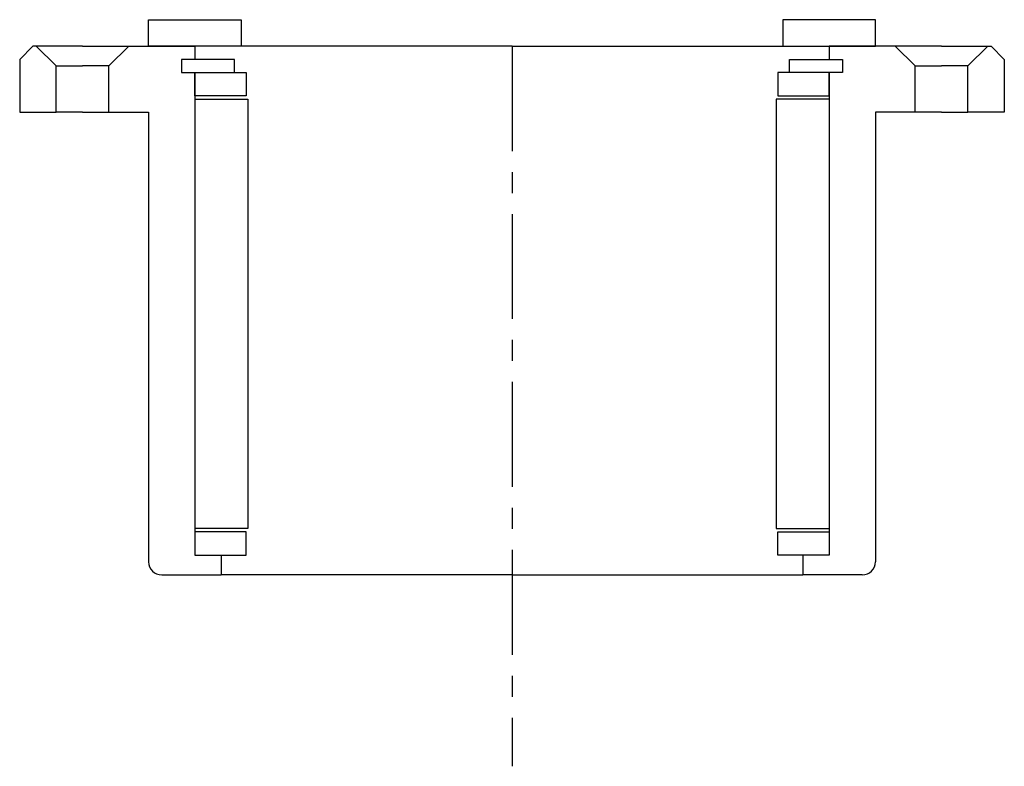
# Model space of a CAD drawing. Header units: millimetres. Extents: x -74 to 74, y -109 to 4.
import ezdxf

# ---------------------------------------------------------------- set-up
doc = ezdxf.new("R2010")
doc.units = ezdxf.units.MM
doc.header["$LTSCALE"] = 0.5
doc.header["$MEASUREMENT"] = 0
doc.linetypes.add('CENTER', pattern=[50.8, 31.75, -6.35, 6.35, -6.35])
doc.layers.get('0').update_dxf_attribs({"linetype": 'CONTINUOUS'})
doc.layers.add('Center', color=1, linetype='CENTER')

msp = doc.modelspace()

# ---------------------------------------------------------------- linework, layer by layer
for p, q in [((-55, 4), (-41, 4)), ((-55, 0), (-55, 4)), ((-41, 4), (-41, 0)), ((55, 4), (41, 4)), ((41, 4), (41, 0)), ((55, 0), (55, 4)), ((-72.5, 0), (-74.5, -2)), ((-72, 0), (-72.5, 0)), ((-72, 0), (-69, -3)), ((-65, 0), (-72, 0)), ((-65, 0), (-58, 0)), ((-58, 0), (-61, -3)), ((-58, 0), (-48, 0)), ((-41, 0), (-55, 0)), ((0, 0), (-48, 0)), ((-48, 0), (-48, -2)), ((0, 0), (48, 0)), ((41, 0), (55, 0)), ((58, 0), (48, 0)), ((48, 0), (48, -2)), ((58, 0), (61, -3)), ((65, 0), (58, 0)), ((65, 0), (72, 0)), ((72, 0), (69, -3)), ((72, 0), (72.5, 0)), ((72.5, 0), (74.5, -2)), ((-74.5, -2), (-74.5, -10)), ((-42, -2), (-50, -2)), ((-50, -2), (-50, -4)), ((-50, -2), (-50, -4)), ((-48, -2), (-50, -2)), ((-42, -4), (-42, -2)), ((42, -2), (50, -2)), ((42, -4), (42, -2)), ((48, -2), (50, -2)), ((50, -2), (50, -4)), ((50, -2), (50, -4)), ((74.5, -2), (74.5, -10)), ((-69, -10), (-69, -3)), ((-69, -3), (-65, -3)), ((-61, -3), (-65, -3)), ((-61, -10), (-61, -3)), ((-50, -4), (-42, -4)), ((-50, -4), (-48, -4)), ((-48, -4), (-48, -77)), ((-48, -4), (-40.25, -4)), ((-48, -7.5), (-48, -4)), ((-40.25, -4), (-40.25, -7.5)), ((48, -4), (40.25, -4)), ((40.25, -4), (40.25, -7.5)), ((50, -4), (42, -4)), ((48, -4), (48, -77)), ((50, -4), (48, -4)), ((48, -7.5), (48, -4)), ((61, -10), (61, -3)), ((61, -3), (65, -3)), ((69, -3), (65, -3)), ((69, -10), (69, -3)), ((-40.25, -7.5), (-48, -7.5)), ((-48, -8), (-48, -73)), ((-48, -8), (-40, -8)), ((-40, -8), (-40, -73)), ((48, -8), (40, -8)), ((40, -8), (40, -73)), ((40.25, -7.5), (48, -7.5)), ((48, -8), (48, -73)), ((-74.5, -10), (-69, -10)), ((-65, -10), (-69, -10)), ((-65, -10), (-61, -10)), ((-61, -10), (-55, -10)), ((-55, -10), (-55, -78)), ((55, -10), (55, -78)), ((61, -10), (55, -10)), ((65, -10), (61, -10)), ((65, -10), (69, -10)), ((74.5, -10), (69, -10)), ((-40, -73), (-48, -73)), ((40, -73), (48, -73)), ((-40.25, -73.5), (-48, -73.5)), ((-48, -73.5), (-48, -77)), ((-40.25, -77), (-40.25, -73.5)), ((40.25, -73.5), (48, -73.5)), ((40.25, -77), (40.25, -73.5)), ((48, -73.5), (48, -77)), ((-48, -77), (-40.25, -77)), ((-48, -77), (-44, -77)), ((-44, -77), (-44, -80)), ((48, -77), (40.25, -77)), ((44, -77), (44, -80)), ((48, -77), (44, -77)), ((-53, -80), (-44, -80)), ((0, -80), (-44, -80)), ((0, -80), (44, -80)), ((53, -80), (44, -80))]:
    msp.add_line(p, q)
for centre, start, end in [((-53, -78), 180, 270), ((53, -78), 270, 0)]:
    msp.add_arc(centre, 2, start, end)
at = {"layer": 'Center'}
msp.add_line((0, 0), (0, -108.95), dxfattribs=at)

doc.saveas('drawing.dxf')
